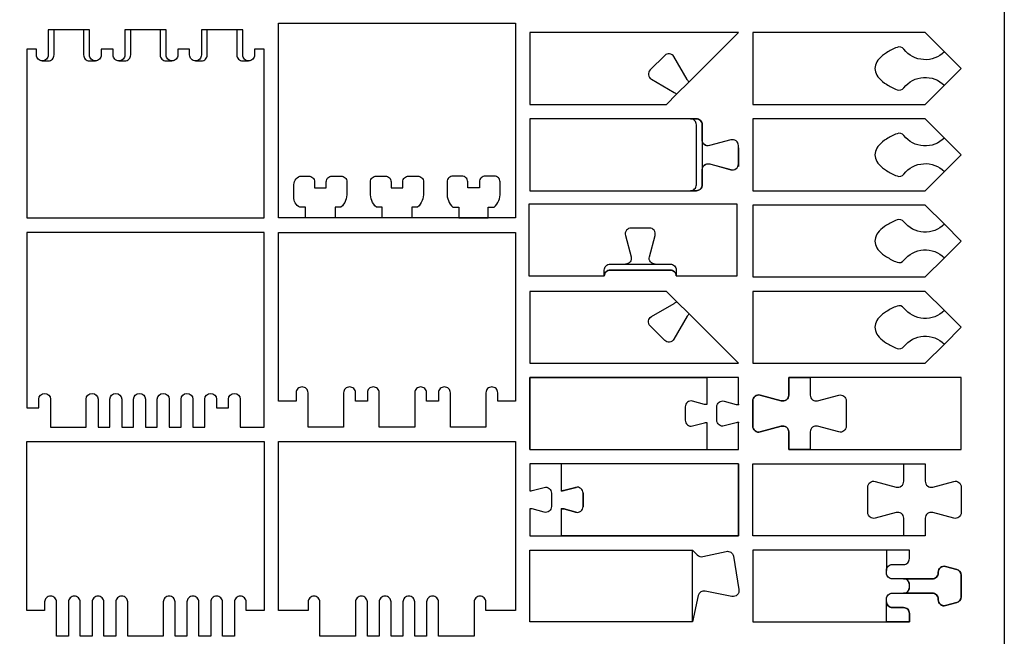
# Model space of a CAD drawing. Extents: x -848 to 402, y 3216 to 5716.
# Tile 3 of 6: x -283 to 402, y 3537 to 3966. Entities that reach past the tile are written whole.
import ezdxf

# ---------------------------------------------------------------- set-up
doc = ezdxf.new("R2010")
doc.units = 0
doc.header["$MEASUREMENT"] = 0
for name, color, linetype in [('cut 18 mm', 7, 'CONTINUOUS'), ('engrave 13.5', 6, 'CONTINUOUS'), ('engrave 4.5mm', 2, 'CONTINUOUS'), ('engrave 9mm', 3, 'CONTINUOUS'), ('Frame', 7, 'CONTINUOUS')]:
    doc.layers.add(name, color=color, linetype=linetype)

# ---------------------------------------------------------------- blocks, each defined once
blk = doc.blocks.new('*U0')
at = {"layer": 'cut 18 mm', "color": 7, "linetype": 'Continuous'}
for p, q in [((-4337, 20.34322), (-4337, 29.65678)), ((-4337, 20.34322), (-4337, 29.65678)), ((-4331.83884, 33.61707), (-4323.55291, 31.39686)), ((-4331.83884, 33.61707), (-4323.55291, 31.39686)), ((-4323.55291, 18.60314), (-4331.83884, 16.38293)), ((-4323.55291, 18.60314), (-4331.83884, 16.38293))]:
    blk.add_line(p, q, dxfattribs=at)
for centre, radius, start, end in [((-4332.9, 29.656776), 4.1, 74.999980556, 180), ((-4332.9, 29.656776), 4.1, 74.999980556, 180), ((-4322, 37.192419), 6, 255, 270), ((-4322, 37.192419), 6, 255, 270), ((-4332.9, 20.343224), 4.1, 180, 285.000019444), ((-4332.9, 20.343224), 4.1, 180, 285.000019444), ((-4322, 12.807581), 6, 90, 105), ((-4322, 12.807581), 6, 90, 105)]:
    blk.add_arc(centre, radius, start, end, dxfattribs=at)
for p in [(-4337, 29.65678), (-4331.83884, 33.61707), (-4323.55291, 31.39686), (-4322, 31.19242), (-4337, 20.34322), (-4331.83884, 16.38293), (-4323.55291, 18.60314), (-4322, 18.80758)]:
    blk.add_point(p, dxfattribs=at)

msp = doc.modelspace()

# ---------------------------------------------------------------- linework, layer by layer
at = {"layer": 'cut 18 mm', "color": 7, "linetype": 'Continuous'}
msp.add_line((187.6, 3896.88), (187.6, 3896.88), dxfattribs=at)
for points in [[(-103.2, 3827.91), (-103.2, 3963.41), (61.8, 3963.41), (61.8, 3827.91)], [(216.83, 3956.88), (71.8, 3956.88), (71.8, 3906.88), (166.83, 3906.88), (166.83, 3906.88), (173.9, 3913.95), (173.9, 3913.95), (182.52, 3922.56), (182.52, 3922.56)], [(346.86, 3956.88), (226.83, 3956.88), (226.83, 3956.88), (226.83, 3906.88), (226.83, 3906.88), (346.86, 3906.88), (346.86, 3906.88), (360.19, 3920.21), (360.19, 3920.21), (360.19, 3920.21), (360.19, 3920.21), (371.86, 3931.88), (371.86, 3931.88), (360.19, 3943.55), (360.19, 3943.55)], [(346.86, 3896.88), (226.83, 3896.88), (226.83, 3896.88), (226.83, 3846.88), (226.83, 3846.88), (346.86, 3846.88), (346.86, 3846.88), (360.19, 3860.21), (360.19, 3860.21), (360.19, 3860.21), (360.19, 3860.21), (371.86, 3871.88), (371.86, 3871.88), (360.19, 3883.55), (360.19, 3883.55)], [(346.86, 3836.88), (226.83, 3836.88), (226.83, 3836.88), (226.83, 3786.88), (226.83, 3786.88), (346.86, 3786.88), (346.86, 3786.88), (360.19, 3800.21), (360.19, 3800.21), (360.19, 3800.21), (360.19, 3800.21), (371.86, 3811.88), (371.86, 3811.88), (360.19, 3823.55), (360.19, 3823.55)], [(71.8, 3726.88), (216.83, 3726.88), (216.83, 3726.88), (182.52, 3761.19), (182.52, 3761.19), (173.9, 3769.81), (173.9, 3769.81), (166.83, 3776.88), (166.83, 3776.88), (71.8, 3776.88)], [(346.86, 3776.88), (226.83, 3776.88), (226.83, 3776.88), (226.83, 3726.88), (226.83, 3726.88), (346.86, 3726.88), (346.86, 3726.88), (360.19, 3740.21), (360.19, 3740.21), (360.19, 3740.21), (360.19, 3740.21), (371.86, 3751.88), (371.86, 3751.88), (360.19, 3763.55), (360.19, 3763.55)]]:
    msp.add_lwpolyline(points, close=True, dxfattribs=at)
for points in [[(-113.2, 3945.42), (-119.85, 3945.42), (-119.85, 3945.42), (-119.85, 3941.32), (-119.85, 3941.32, -0.414214), (-123.95, 3937.22), (-123.95, 3937.22, -0.414214), (-128.05, 3941.32), (-128.05, 3941.32), (-128.05, 3958.92), (-128.05, 3958.92), (-132.15, 3958.92), (-132.15, 3958.92), (-152.65, 3958.92), (-152.65, 3958.92), (-156.75, 3958.92), (-156.75, 3958.92), (-156.75, 3941.32), (-156.75, 3941.32, -0.414214), (-160.85, 3937.22), (-160.85, 3937.22, -0.414214), (-164.95, 3941.32), (-164.95, 3941.32), (-164.95, 3945.42), (-164.95, 3945.42), (-173.15, 3945.42), (-173.15, 3945.42), (-173.15, 3941.32), (-173.15, 3941.32, -0.414214), (-177.25, 3937.22), (-177.25, 3937.22, -0.414214), (-181.35, 3941.32), (-181.35, 3941.32), (-181.35, 3958.92), (-181.35, 3958.92), (-185.45, 3958.92), (-185.45, 3958.92), (-205.95, 3958.92), (-205.95, 3958.92), (-210.05, 3958.92), (-210.05, 3958.92), (-210.05, 3941.32), (-210.05, 3941.32, -0.414214), (-214.15, 3937.22), (-214.15, 3937.22, -0.414214), (-218.25, 3941.32), (-218.25, 3941.32), (-218.25, 3945.42), (-218.25, 3945.42), (-226.45, 3945.42), (-226.45, 3945.42), (-226.45, 3941.32), (-226.45, 3941.32, -0.414214), (-230.55, 3937.22), (-230.55, 3937.22, -0.414214), (-234.65, 3941.32), (-234.65, 3941.32), (-234.65, 3958.92), (-234.65, 3958.92), (-238.75, 3958.92), (-238.75, 3958.92), (-259.25, 3958.92), (-259.25, 3958.92), (-263.35, 3958.92), (-263.35, 3958.92), (-263.35, 3941.32), (-263.35, 3941.32, -0.414214), (-267.45, 3937.22), (-267.45, 3937.22, -0.414214), (-271.55, 3941.32), (-271.55, 3941.32), (-271.55, 3945.42), (-271.55, 3945.42), (-278.2, 3945.42), (-278.2, 3827.91), (-113.2, 3827.91)], [(-278.2, 3695.91), (-269.95, 3695.91), (-269.95, 3695.91), (-269.95, 3701.79), (-269.95, 3701.79, -1), (-261.7, 3701.79), (-261.7, 3701.79), (-261.7, 3682.41), (-261.7, 3682.41), (-236.95, 3682.41), (-236.95, 3682.41), (-236.95, 3701.79), (-236.95, 3701.79, -1), (-228.7, 3701.79), (-228.7, 3701.79), (-228.7, 3682.41), (-228.7, 3682.41), (-220.45, 3682.41), (-220.45, 3682.41), (-220.45, 3701.79), (-220.45, 3701.79, -1), (-212.2, 3701.79), (-212.2, 3701.79), (-212.2, 3682.41), (-212.2, 3682.41), (-203.95, 3682.41), (-203.95, 3682.41), (-203.95, 3701.79), (-203.95, 3701.79, -1), (-195.7, 3701.79), (-195.7, 3701.79), (-195.7, 3682.41), (-195.7, 3682.41), (-187.45, 3682.41), (-187.45, 3682.41), (-187.45, 3701.79), (-187.45, 3701.79, -1), (-179.2, 3701.79), (-179.2, 3701.79), (-179.2, 3682.41), (-179.2, 3682.41), (-170.95, 3682.41), (-170.95, 3682.41), (-170.95, 3701.79), (-170.95, 3701.79, -1), (-162.7, 3701.79), (-162.7, 3701.79), (-162.7, 3682.41), (-162.7, 3682.41), (-154.45, 3682.41), (-154.45, 3682.41), (-154.45, 3701.79), (-154.45, 3701.79, -1), (-146.2, 3701.79), (-146.2, 3701.79), (-146.2, 3695.91), (-146.2, 3695.91), (-137.95, 3695.91), (-137.95, 3695.91), (-137.95, 3701.79), (-137.95, 3701.79, -1), (-129.7, 3701.79), (-129.7, 3701.79), (-129.7, 3682.41), (-129.7, 3682.41), (-113.2, 3682.41), (-113.2, 3817.91), (-278.2, 3817.91)], [(61.8, 3700.41), (49.43, 3700.41), (49.43, 3700.41), (49.43, 3706.29), (49.43, 3706.29, 0.414214), (45.3, 3710.41), (45.3, 3710.41, 0.414214), (41.18, 3706.29), (41.18, 3706.29), (41.18, 3682.41), (16.43, 3682.41), (16.43, 3682.41), (16.43, 3706.29), (16.43, 3706.29, 0.414214), (12.3, 3710.41), (12.3, 3710.41, 0.414214), (8.18, 3706.29), (8.18, 3706.29), (8.18, 3700.41), (8.18, 3700.41), (-0.07, 3700.41), (-0.07, 3700.41), (-0.07, 3706.29), (-0.07, 3706.29, 0.414214), (-4.2, 3710.41), (-4.2, 3710.41, 0.414214), (-8.32, 3706.29), (-8.32, 3706.29), (-8.32, 3682.41), (-8.32, 3682.41), (-33.07, 3682.41), (-33.07, 3682.41), (-33.07, 3706.29), (-33.07, 3706.29, 0.414214), (-37.2, 3710.41), (-37.2, 3710.41, 0.414214), (-41.32, 3706.29), (-41.32, 3706.29), (-41.32, 3700.41), (-41.32, 3700.41), (-49.57, 3700.41), (-49.57, 3700.41), (-49.57, 3706.29), (-49.57, 3706.29, 0.414214), (-53.7, 3710.41), (-53.7, 3710.41, 0.414214), (-57.82, 3706.29), (-57.82, 3706.29), (-57.82, 3682.41), (-82.57, 3682.41), (-82.57, 3682.41), (-82.57, 3706.29), (-82.57, 3706.29, 0.414214), (-86.7, 3710.41), (-86.7, 3710.41, 0.414214), (-90.82, 3706.29), (-90.82, 3706.29), (-90.82, 3700.41), (-90.82, 3700.41), (-103.2, 3700.41), (-103.2, 3817.91), (61.8, 3817.91)], [(251.83, 3716.88), (251.83, 3704.72), (251.83, 3704.72, -0.493145), (246.67, 3700.76), (246.67, 3700.76), (231.99, 3704.69), (231.99, 3704.69, 0.493145), (226.83, 3700.73), (226.83, 3700.73), (226.83, 3683.02), (226.83, 3683.02, 0.493145), (231.99, 3679.06), (231.99, 3679.06), (246.67, 3682.99), (246.67, 3682.99, -0.493145), (251.83, 3679.03), (251.83, 3679.03), (251.83, 3666.88), (266.83, 3666.88), (371.86, 3666.88), (371.86, 3716.88), (266.83, 3716.88)], [(-113.2, 3554.91), (-125.57, 3554.91), (-125.57, 3554.91), (-125.57, 3560.79), (-125.57, 3560.79, 0.414214), (-129.7, 3564.91), (-129.7, 3564.91, 0.414214), (-133.82, 3560.79), (-133.82, 3560.79), (-133.82, 3536.91), (-142.07, 3536.91), (-142.07, 3536.91), (-142.07, 3560.79), (-142.07, 3560.79, 0.414214), (-146.2, 3564.91), (-146.2, 3564.91, 0.414214), (-150.32, 3560.79), (-150.32, 3560.79), (-150.32, 3536.91), (-158.57, 3536.91), (-158.57, 3536.91), (-158.57, 3560.79), (-158.57, 3560.79, 0.414214), (-162.7, 3564.91), (-162.7, 3564.91, 0.414214), (-166.82, 3560.79), (-166.82, 3560.79), (-166.82, 3536.91), (-175.07, 3536.91), (-175.07, 3536.91), (-175.07, 3560.79), (-175.07, 3560.79, 0.414214), (-179.2, 3564.91), (-179.2, 3564.91, 0.414214), (-183.32, 3560.79), (-183.32, 3560.79), (-183.32, 3536.91), (-183.32, 3536.91), (-208.07, 3536.91), (-208.07, 3536.91), (-208.07, 3560.79), (-208.07, 3560.79, 0.414214), (-212.2, 3564.91), (-212.2, 3564.91, 0.414214), (-216.32, 3560.79), (-216.32, 3560.79), (-216.32, 3536.91), (-224.57, 3536.91), (-224.57, 3536.91), (-224.57, 3560.79), (-224.57, 3560.79, 0.414214), (-228.7, 3564.91), (-228.7, 3564.91, 0.414214), (-232.82, 3560.79), (-232.82, 3560.79), (-232.82, 3536.91), (-241.07, 3536.91), (-241.07, 3536.91), (-241.07, 3560.79), (-241.07, 3560.79, 0.414214), (-245.2, 3564.91), (-245.2, 3564.91, 0.414214), (-249.32, 3560.79), (-249.32, 3560.79), (-249.32, 3536.91), (-257.57, 3536.91), (-257.57, 3536.91), (-257.57, 3560.79), (-257.57, 3560.79, 0.414214), (-261.7, 3564.91), (-261.7, 3564.91, 0.414214), (-265.82, 3560.79), (-265.82, 3560.79), (-265.82, 3554.91), (-265.82, 3554.91), (-278.2, 3554.91), (-278.2, 3672.41), (-113.2, 3672.41)], [(61.8, 3554.91), (41.18, 3554.91), (41.18, 3554.91), (41.18, 3560.79), (41.18, 3560.79, 0.414214), (37.05, 3564.91), (37.05, 3564.91, 0.414214), (32.93, 3560.79), (32.93, 3560.79), (32.93, 3536.91), (8.18, 3536.91), (8.18, 3536.91), (8.18, 3560.79), (8.18, 3560.79, 0.414214), (4.05, 3564.91), (4.05, 3564.91, 0.414214), (-0.07, 3560.79), (-0.07, 3560.79), (-0.07, 3536.91), (-8.32, 3536.91), (-8.32, 3560.79), (-8.32, 3560.79, 0.414214), (-12.45, 3564.91), (-12.45, 3564.91, 0.414214), (-16.57, 3560.79), (-16.57, 3560.79), (-16.57, 3536.91), (-24.82, 3536.91), (-24.82, 3560.79), (-24.82, 3560.79, 0.414214), (-28.95, 3564.91), (-28.95, 3564.91, 0.414214), (-33.07, 3560.79), (-33.07, 3560.79), (-33.07, 3536.91), (-41.32, 3536.91), (-41.32, 3560.79), (-41.32, 3560.79, 0.414214), (-45.45, 3564.91), (-45.45, 3564.91, 0.414214), (-49.57, 3560.79), (-49.57, 3560.79), (-49.57, 3536.91), (-49.57, 3536.91), (-74.32, 3536.91), (-74.32, 3536.91), (-74.32, 3560.79), (-74.32, 3560.79, 0.414214), (-78.45, 3564.91), (-78.45, 3564.91, 0.414214), (-82.57, 3560.79), (-82.57, 3560.79), (-82.57, 3554.91), (-82.57, 3554.91), (-103.2, 3554.91), (-103.2, 3672.41), (61.8, 3672.41)], [(226.83, 3656.88), (331.86, 3656.88), (346.86, 3656.88), (346.86, 3644.72), (346.86, 3644.72, 0.493145), (352.02, 3640.76), (352.02, 3640.76), (366.7, 3644.69), (366.7, 3644.69, -0.493145), (371.86, 3640.73), (371.86, 3640.73), (371.86, 3623.02), (371.86, 3623.02, -0.493145), (366.7, 3619.06), (366.7, 3619.06), (352.02, 3622.99), (352.02, 3622.99, 0.493145), (346.86, 3619.03), (346.86, 3619.03), (346.86, 3606.88), (331.86, 3606.88), (226.83, 3606.88)], [(193.76, 3568.33, 0.406126), (188.97, 3565.21), (184.85, 3546.88), (71.8, 3546.88), (71.8, 3596.88), (184.85, 3596.88), (188.26, 3593.46, 0.255737), (192.04, 3592.36), (208.41, 3595.95, -0.430112), (213.33, 3592.62), (217.21, 3569.38, -0.526316), (212.37, 3564.68)]]:
    msp.add_lwpolyline(points, format="xyb", close=True, dxfattribs=at)
for points in [[(191.7, 3861.53, -0.494188), (196.86, 3865.49), (211.67, 3861.53, 0.493525), (216.83, 3865.49), (216.83, 3878.27, 0.493429), (211.67, 3882.23), (196.86, 3878.26, -0.542883), (191.7, 3882.21), (191.7, 3892.78, 0.414214), (187.6, 3896.88), (71.8, 3896.88), (71.8, 3846.88), (187.6, 3846.88), (187.6, 3846.88, 0.393863), (191.7, 3850.7), (191.7, 3861.52), (191.7, 3850.7)], [(71.8, 3666.88), (71.8, 3666.88), (216.83, 3666.88), (216.83, 3685.69), (216.83, 3685.69, 0.065543), (215.28, 3685.48), (215.28, 3685.48), (206.99, 3683.26), (206.99, 3683.26, -0.493146), (201.83, 3687.22), (201.83, 3687.22), (201.83, 3696.53), (201.83, 3696.53, -0.493146), (206.99, 3700.49), (206.99, 3700.49), (215.28, 3698.27), (215.28, 3698.27, 0.065543), (216.83, 3698.07), (216.83, 3698.07), (216.83, 3716.88), (194.83, 3716.88), (71.8, 3716.88), (71.8, 3666.88), (71.8, 3716.88), (194.83, 3716.88)], [(216.83, 3656.88), (216.83, 3656.88), (71.8, 3656.88), (71.8, 3638.07), (71.8, 3638.07, 0.065543), (73.36, 3638.27), (73.36, 3638.27), (81.64, 3640.49), (81.64, 3640.49, -0.493146), (86.8, 3636.53), (86.8, 3636.53), (86.8, 3627.22), (86.8, 3627.22, -0.493146), (81.64, 3623.26), (81.64, 3623.26), (73.36, 3625.48), (73.36, 3625.48, 0.065543), (71.8, 3625.69), (71.8, 3625.69), (71.8, 3606.88), (93.8, 3606.88), (216.83, 3606.88), (216.83, 3656.88), (216.83, 3606.88), (93.8, 3606.88)]]:
    msp.add_lwpolyline(points, format="xyb", dxfattribs=at)
at = {"layer": 'cut 18 mm', "linetype": 'Continuous'}
for points in [[(173.57, 3787.6), (216.08, 3787.6), (216.08, 3837.6), (71.05, 3837.6), (71.05, 3787.6), (123.57, 3787.6, -0.414214), (127.67, 3791.7), (169.47, 3791.7, -0.414214)], [(335.86, 3596.88), (226.83, 3596.88), (226.83, 3596.88), (226.83, 3546.88), (226.83, 3546.88), (335.86, 3546.88), (335.86, 3552.78), (335.86, 3552.78, 0.414214), (331.76, 3556.88), (331.76, 3556.88), (323.96, 3556.88), (323.96, 3556.88, -0.414214), (319.86, 3560.98), (319.86, 3560.98), (319.86, 3562.78), (319.86, 3562.78, -0.414214), (323.96, 3566.88), (323.96, 3566.88), (351.76, 3566.88), (351.76, 3566.88, -0.414214), (355.86, 3562.78), (355.86, 3562.22, 0.493145), (361.02, 3558.26), (361.02, 3558.26), (368.82, 3560.35), (368.82, 3560.35, 0.339454), (371.86, 3564.31), (371.86, 3564.31), (371.86, 3579.44), (371.86, 3579.44, 0.339454), (368.82, 3583.4), (368.82, 3583.4), (361.02, 3585.49), (361.02, 3585.49, 0.493145), (355.86, 3581.53), (355.86, 3580.98, -0.414214), (351.76, 3576.88), (351.76, 3576.88), (323.96, 3576.88), (323.96, 3576.88, -0.414214), (319.86, 3580.98), (319.86, 3580.98), (319.86, 3582.78), (319.86, 3582.78, -0.414214), (323.96, 3586.88), (323.96, 3586.88), (331.76, 3586.88), (331.76, 3586.88, 0.414214), (335.86, 3590.98), (335.86, 3590.98)]]:
    msp.add_lwpolyline(points, format="xyb", close=True, dxfattribs=at)
at = {"layer": 'cut 18 mm', "color": 7, "linetype": 'Continuous'}
for p in [(216.83, 3698.07), (216.83, 3685.69)]:
    msp.add_point(p, dxfattribs=at)
at = {"layer": 'engrave 13.5', "linetype": 'Continuous'}
for points in [[(191.7, 3882.19), (191.71, 3861.52, -0.494451), (196.87, 3865.47), (211.68, 3861.51, 0.493145), (216.84, 3865.47), (216.84, 3878.25, 0.493145), (211.67, 3882.21), (196.86, 3878.24, -0.494941), (191.7, 3882.19)], [(173.57, 3791.7), (173.57, 3787.6, 0.414214), (169.47, 3791.7), (127.67, 3791.7, 0.414214), (123.57, 3787.6), (123.57, 3791.7, -0.414214), (127.67, 3795.8), (169.47, 3795.8, -0.414214), (173.57, 3791.7)]]:
    msp.add_lwpolyline(points, format="xyb", dxfattribs=at)
for points in [[(-84.25, 3827.91), (-84.25, 3835.41), (-84.25, 3835.41), (-88.35, 3835.41), (-88.35, 3835.41, -0.292937), (-92.45, 3842.51), (-92.45, 3842.51), (-92.45, 3850.01), (-92.45, 3850.01, -0.292937), (-88.35, 3857.11), (-88.35, 3857.11), (-82.2, 3857.11), (-82.2, 3857.11, -0.414214), (-78.1, 3853.01), (-78.1, 3853.01), (-78.1, 3848.91), (-78.1, 3848.91), (-69.9, 3848.91), (-69.9, 3848.91), (-69.9, 3853.01), (-69.9, 3853.01, -0.414214), (-65.8, 3857.11), (-65.8, 3857.11), (-59.65, 3857.11), (-59.65, 3857.11, -0.414214), (-55.55, 3853.01), (-55.55, 3853.01), (-55.55, 3845.51), (-55.55, 3845.51, -0.220333), (-59.65, 3835.41), (-59.65, 3835.41), (-63.75, 3835.41), (-63.75, 3835.41), (-63.75, 3827.91)], [(-30.95, 3827.91), (-30.95, 3835.41), (-30.95, 3835.41), (-35.05, 3835.41), (-35.05, 3835.41, -0.220333), (-39.15, 3845.51), (-39.15, 3845.51), (-39.15, 3853.01), (-39.15, 3853.01, -0.414214), (-35.05, 3857.11), (-35.05, 3857.11), (-28.9, 3857.11), (-28.9, 3857.11, -0.414214), (-24.8, 3853.01), (-24.8, 3853.01), (-24.8, 3848.91), (-24.8, 3848.91), (-16.6, 3848.91), (-16.6, 3848.91), (-16.6, 3853.01), (-16.6, 3853.01, -0.414214), (-12.5, 3857.11), (-12.5, 3857.11), (-6.35, 3857.11), (-6.35, 3857.11, -0.414214), (-2.25, 3853.01), (-2.25, 3853.01), (-2.25, 3845.51), (-2.25, 3845.51, -0.220333), (-6.35, 3835.41), (-6.35, 3835.41), (-10.45, 3835.41), (-10.45, 3835.41), (-10.45, 3827.91)], [(42.85, 3827.91), (42.85, 3835.41), (42.85, 3835.41), (46.95, 3835.41), (46.95, 3835.41, 0.220333), (51.05, 3845.51), (51.05, 3845.51), (51.05, 3853.01), (51.05, 3853.01, 0.414214), (46.95, 3857.11), (46.95, 3857.11), (40.8, 3857.11), (40.8, 3857.11, 0.414214), (36.7, 3853.01), (36.7, 3853.01), (36.7, 3848.91), (36.7, 3848.91), (28.5, 3848.91), (28.5, 3848.91), (28.5, 3853.01), (28.5, 3853.01, 0.414214), (24.4, 3857.11), (24.4, 3857.11), (18.25, 3857.11), (18.25, 3857.11, 0.414214), (14.15, 3853.01), (14.15, 3853.01), (14.15, 3845.51), (14.15, 3845.51, 0.220333), (18.25, 3835.41), (18.25, 3835.41), (22.35, 3835.41), (22.35, 3835.41), (22.35, 3827.91)]]:
    msp.add_lwpolyline(points, format="xyb", close=True, dxfattribs=at)
at = {"layer": 'engrave 4.5mm', "linetype": 'Continuous'}
msp.add_lwpolyline([(187.6, 3846.88), (183.5, 3846.88, 0.414214), (187.6, 3850.98), (187.6, 3892.78, 0.414214), (183.5, 3896.88), (187.6, 3896.88, -0.414214), (191.7, 3892.78), (191.7, 3850.98, -0.414214), (187.6, 3846.88)], format="xyb", dxfattribs=at)
at = {"layer": 'engrave 9mm', "linetype": 'Continuous'}
for p, q in [((216.83, 3876.63), (216.83, 3863.84)), ((331.76, 3566.88), (331.76, 3566.88))]:
    msp.add_line(p, q, dxfattribs=at)
at = {"layer": 'engrave 9mm'}
msp.add_line((182.52, 3761.19), (173.9, 3769.81), dxfattribs=at)
at = {"layer": 'engrave 9mm', "linetype": 'Continuous'}
for points in [[(-267.45, 3937.22), (-263.35, 3937.22), (-263.35, 3937.22, 0.414214), (-259.25, 3941.32), (-259.25, 3941.32), (-259.25, 3958.92), (-259.25, 3958.92), (-259.25, 3958.92), (-263.35, 3958.92), (-263.35, 3958.92), (-263.35, 3941.32), (-263.35, 3941.32, -0.414214), (-267.45, 3937.22), (-267.45, 3937.22)], [(-238.75, 3941.32), (-238.75, 3941.32, 0.414214), (-234.65, 3937.22), (-234.65, 3937.22), (-230.55, 3937.22), (-230.55, 3937.22), (-230.55, 3937.22, -0.414214), (-234.65, 3941.32), (-234.65, 3941.32), (-234.65, 3958.92), (-234.65, 3958.92), (-238.75, 3958.92), (-238.75, 3958.92), (-238.75, 3958.92)], [(-214.15, 3937.22), (-210.05, 3937.22), (-210.05, 3937.22, 0.414214), (-205.95, 3941.32), (-205.95, 3941.32), (-205.95, 3958.92), (-205.95, 3958.92), (-205.95, 3958.92), (-210.05, 3958.92), (-210.05, 3958.92), (-210.05, 3941.32), (-210.05, 3941.32, -0.414214), (-214.15, 3937.22), (-214.15, 3937.22)], [(-185.45, 3941.32), (-185.45, 3941.32, 0.414214), (-181.35, 3937.22), (-181.35, 3937.22), (-177.25, 3937.22), (-177.25, 3937.22), (-177.25, 3937.22, -0.414214), (-181.35, 3941.32), (-181.35, 3941.32), (-181.35, 3958.92), (-181.35, 3958.92), (-185.45, 3958.92), (-185.45, 3958.92), (-185.45, 3958.92)], [(-132.15, 3941.32), (-132.15, 3941.32, 0.414214), (-128.05, 3937.22), (-128.05, 3937.22), (-123.95, 3937.22), (-123.95, 3937.22), (-123.95, 3937.22, -0.414214), (-128.05, 3941.32), (-128.05, 3941.32), (-128.05, 3958.92), (-128.05, 3958.92), (-132.15, 3958.92), (-132.15, 3958.92), (-132.15, 3958.92)], [(194.83, 3716.88), (194.83, 3698.07), (194.83, 3698.07, -0.065543), (193.28, 3698.27), (193.28, 3698.27), (184.99, 3700.49), (184.99, 3700.49, 0.493146), (179.83, 3696.53), (179.83, 3696.53), (179.83, 3687.22), (179.83, 3687.22, 0.493146), (184.99, 3683.26), (184.99, 3683.26), (193.28, 3685.48), (193.28, 3685.48, -0.065543), (194.83, 3685.69), (194.83, 3685.69), (194.83, 3666.88), (216.83, 3666.88), (216.83, 3685.69), (216.83, 3685.69, 0.065543), (215.28, 3685.48), (215.28, 3685.48), (206.99, 3683.26), (206.99, 3683.26, -0.493146), (201.83, 3687.22), (201.83, 3687.22), (201.83, 3696.53), (201.83, 3696.53, -0.493146), (206.99, 3700.49), (206.99, 3700.49), (215.28, 3698.27), (215.28, 3698.27, 0.065543), (216.83, 3698.07), (216.83, 3698.07), (216.83, 3716.88)], [(266.83, 3716.88), (266.83, 3704.72), (266.83, 3704.72, 0.493145), (271.99, 3700.76), (271.99, 3700.76), (286.67, 3704.69), (286.67, 3704.69, -0.493145), (291.83, 3700.73), (291.83, 3700.73), (291.83, 3683.02), (291.83, 3683.02, -0.493145), (286.67, 3679.06), (286.67, 3679.06), (271.99, 3682.99), (271.99, 3682.99, 0.493145), (266.83, 3679.03), (266.83, 3679.03), (266.83, 3666.88), (251.83, 3666.88), (251.83, 3679.03), (251.83, 3679.03, 0.493145), (246.67, 3682.99), (246.67, 3682.99), (231.99, 3679.06), (231.99, 3679.06, -0.493145), (226.83, 3683.02), (226.83, 3683.02), (226.83, 3700.73), (226.83, 3700.73, -0.493145), (231.99, 3704.69), (231.99, 3704.69), (246.67, 3700.76), (246.67, 3700.76, 0.493145), (251.83, 3704.72), (251.83, 3704.72), (251.83, 3716.88)], [(93.8, 3606.88), (93.8, 3625.69), (93.8, 3625.69, -0.065543), (95.36, 3625.48), (95.36, 3625.48), (103.64, 3623.26), (103.64, 3623.26, 0.493146), (108.8, 3627.22), (108.8, 3627.22), (108.8, 3636.53), (108.8, 3636.53, 0.493146), (103.64, 3640.49), (103.64, 3640.49), (95.36, 3638.27), (95.36, 3638.27, -0.065543), (93.8, 3638.07), (93.8, 3638.07), (93.8, 3656.88), (71.8, 3656.88), (71.8, 3638.07), (71.8, 3638.07, 0.065543), (73.36, 3638.27), (73.36, 3638.27), (81.64, 3640.49), (81.64, 3640.49, -0.493146), (86.8, 3636.53), (86.8, 3636.53), (86.8, 3627.22), (86.8, 3627.22, -0.493146), (81.64, 3623.26), (81.64, 3623.26), (73.36, 3625.48), (73.36, 3625.48, 0.065543), (71.8, 3625.69), (71.8, 3625.69), (71.8, 3606.88)], [(331.86, 3606.88), (331.86, 3619.03), (331.86, 3619.03, 0.493145), (326.7, 3622.99), (326.7, 3622.99), (312.02, 3619.06), (312.02, 3619.06, -0.493145), (306.86, 3623.02), (306.86, 3623.02), (306.86, 3640.73), (306.86, 3640.73, -0.493145), (312.02, 3644.69), (312.02, 3644.69), (326.7, 3640.76), (326.7, 3640.76, 0.493145), (331.86, 3644.72), (331.86, 3644.72), (331.86, 3656.88), (346.86, 3656.88), (346.86, 3644.72), (346.86, 3644.72, 0.493145), (352.02, 3640.76), (352.02, 3640.76), (366.7, 3644.69), (366.7, 3644.69, -0.493145), (371.86, 3640.73), (371.86, 3640.73), (371.86, 3623.02), (371.86, 3623.02, -0.493145), (366.7, 3619.06), (366.7, 3619.06), (352.02, 3622.99), (352.02, 3622.99, 0.493145), (346.86, 3619.03), (346.86, 3619.03), (346.86, 3606.88)], [(213.33, 3592.62), (217.21, 3569.38, -0.523655), (212.37, 3564.68), (193.76, 3568.33, 0.406126), (188.97, 3565.21), (184.85, 3546.88), (184.85, 3596.88), (188.26, 3593.46, 0.269133), (192.04, 3592.36), (208.41, 3595.95, -0.429212)], [(319.86, 3546.88), (319.86, 3560.89), (319.86, 3560.98), (319.86, 3560.98, 0.414296), (323.96, 3556.88), (323.96, 3556.88), (331.76, 3556.88), (331.76, 3556.88, -0.414214), (335.86, 3552.78), (335.86, 3552.78), (335.86, 3546.88)]]:
    msp.add_lwpolyline(points, format="xyb", close=True, dxfattribs=at)
for points in [[(-156.75, 3937.22), (-156.75, 3937.22, 0.414214), (-152.65, 3941.32), (-152.65, 3941.32), (-152.65, 3958.92), (-152.65, 3958.92), (-152.65, 3958.92), (-156.75, 3958.92), (-156.75, 3958.92), (-156.75, 3941.32), (-156.75, 3941.32, -0.415165), (-160.85, 3937.22)], [(327.21, 3946.57, 0.044824), (319.87, 3942.85, 0.070072), (314.79, 3938.66, 0.111795), (312.19, 3934.17, 0.140179), (312.19, 3929.58, 0.111795), (314.79, 3925.09, 0.070072), (319.87, 3920.9, 0.044824), (327.21, 3917.18, 0.336107), (331.99, 3918.46), (331.99, 3918.46, -0.450918), (360.19, 3920.21)], [(360.19, 3943.55, -0.450918), (331.99, 3945.29), (331.99, 3945.29, 0.336108), (327.21, 3946.57)], [(173.9, 3913.95), (182.52, 3922.56, -0.065543), (181.22, 3924.26), (181.22, 3924.26), (172.04, 3940.14), (172.04, 3940.14, 0.493145), (165.59, 3940.99), (165.59, 3940.99), (155.47, 3930.87), (155.47, 3930.87, 0.493145), (156.32, 3924.42), (156.32, 3924.42), (172.21, 3915.25), (172.21, 3915.25, -0.065543), (173.9, 3913.95)], [(327.21, 3886.57, 0.044824), (319.87, 3882.85, 0.070072), (314.79, 3878.66, 0.111795), (312.19, 3874.17, 0.140179), (312.19, 3869.58, 0.111795), (314.79, 3865.09, 0.070072), (319.87, 3860.9, 0.044824), (327.21, 3857.18, 0.336107), (331.99, 3858.46), (331.99, 3858.46, -0.450918), (360.19, 3860.21)], [(360.19, 3883.55, -0.450918), (331.99, 3885.29), (331.99, 3885.29, 0.336108), (327.21, 3886.57)], [(327.21, 3826.57, 0.044824), (319.87, 3822.85, 0.070072), (314.79, 3818.66, 0.111795), (312.19, 3814.17, 0.140179), (312.19, 3809.58, 0.111795), (314.79, 3805.09, 0.070072), (319.87, 3800.9, 0.044824), (327.21, 3797.18, 0.336107), (331.99, 3798.46), (331.99, 3798.46, -0.450918), (360.19, 3800.21)], [(360.19, 3823.55, -0.450918), (331.99, 3825.29), (331.99, 3825.29, 0.336108), (327.21, 3826.57)], [(138.23, 3795.8), (158.9, 3795.8, -0.494451), (154.95, 3800.96), (158.92, 3815.77, 0.493145), (154.96, 3820.93), (142.18, 3820.93, 0.493145), (138.22, 3815.77), (142.19, 3800.96, -0.494941), (138.22, 3795.8)], [(182.52, 3761.19, 0.065543), (181.22, 3759.5), (181.22, 3759.5), (172.04, 3743.61), (172.04, 3743.61, -0.493145), (165.59, 3742.76), (165.59, 3742.76), (155.47, 3752.88), (155.47, 3752.88, -0.493145), (156.32, 3759.33), (156.32, 3759.33), (172.21, 3768.5), (172.21, 3768.5, 0.065543), (173.9, 3769.81)], [(327.21, 3766.57, 0.044824), (319.87, 3762.85, 0.070072), (314.79, 3758.66, 0.111795), (312.19, 3754.17, 0.140179), (312.19, 3749.58, 0.111795), (314.79, 3745.09, 0.070072), (319.87, 3740.9, 0.044824), (327.21, 3737.18, 0.336107), (331.99, 3738.46), (331.99, 3738.46, -0.450918), (360.19, 3740.21)], [(360.19, 3763.55, -0.450918), (331.99, 3765.29), (331.99, 3765.29, 0.336108), (327.21, 3766.57)], [(319.86, 3582.78), (319.86, 3582.78, -0.414214), (323.96, 3586.88), (323.96, 3586.88), (331.76, 3586.88), (331.76, 3586.88, 0.414214), (335.86, 3590.98), (335.86, 3590.98), (335.86, 3596.88), (319.86, 3596.88), (319.86, 3582.78)], [(331.76, 3576.88), (351.76, 3576.88), (351.76, 3576.88, 0.414214), (355.86, 3580.98), (355.86, 3581.53, -0.493145), (361.02, 3585.49), (361.02, 3585.49), (368.82, 3583.4), (368.82, 3583.4, -0.339454), (371.86, 3579.44), (371.86, 3579.44), (371.86, 3564.31), (371.86, 3564.31, -0.339454), (368.82, 3560.35), (368.82, 3560.35), (361.02, 3558.26), (361.02, 3558.26, -0.493145), (355.86, 3562.22), (355.86, 3562.78, 0.414214), (351.76, 3566.88), (351.76, 3566.88), (331.76, 3566.88, 0.414214), (335.86, 3570.98), (335.86, 3572.78, 0.414214), (331.76, 3576.88), (331.76, 3576.88)], [(331.8, 3576.88), (351.8, 3576.88), (351.8, 3576.88, 0.414214), (355.9, 3580.98), (355.9, 3581.53, -0.493145), (361.06, 3585.49), (361.06, 3585.49), (368.86, 3583.4), (368.86, 3583.4, -0.339454), (371.9, 3579.44), (371.9, 3579.44), (371.9, 3564.31), (371.9, 3564.31, -0.339454), (368.86, 3560.35), (368.86, 3560.35), (361.06, 3558.26), (361.06, 3558.26, -0.493145), (355.9, 3562.22), (355.9, 3562.78, 0.414214), (351.8, 3566.88), (351.8, 3566.88), (331.8, 3566.88, 0.414214), (335.9, 3570.98), (335.9, 3572.78, 0.414214), (331.8, 3576.88), (331.8, 3576.88)]]:
    msp.add_lwpolyline(points, format="xyb", dxfattribs=at)
at = {"layer": 'engrave 9mm'}
for points in [[(360.19, 3943.55), (371.86, 3931.88), (371.86, 3931.88), (360.19, 3920.21)], [(360.19, 3883.55), (371.86, 3871.88), (371.86, 3871.88), (360.19, 3860.21)], [(360.19, 3823.55), (371.86, 3811.88), (371.86, 3811.88), (360.19, 3800.21)], [(360.19, 3763.55), (371.86, 3751.88), (371.86, 3751.88), (360.19, 3740.21)]]:
    msp.add_lwpolyline(points, dxfattribs=at)
at = {"layer": 'engrave 9mm', "linetype": 'Continuous'}
msp.add_lwpolyline([(-160.85, 3937.22), (-156.75, 3937.22)], dxfattribs=at)
for p in [(216.83, 3698.07), (216.83, 3685.69), (93.8, 3638.07), (93.8, 3625.69)]:
    msp.add_point(p, dxfattribs=at)
at = {"layer": 'Frame', "linetype": 'Continuous'}
msp.add_lwpolyline([(-848.14, 3216.41), (-848.14, 5716.41), (401.86, 5716.41), (401.86, 3216.41)], close=True, dxfattribs=at)

# ---------------------------------------------------------------- block references
at = {"layer": 'engrave 9mm', "linetype": 'Continuous', "rotation": 180}
msp.add_blockref('*U0', (-4228.2, 3656.88), dxfattribs=at)

doc.saveas('drawing.dxf')
